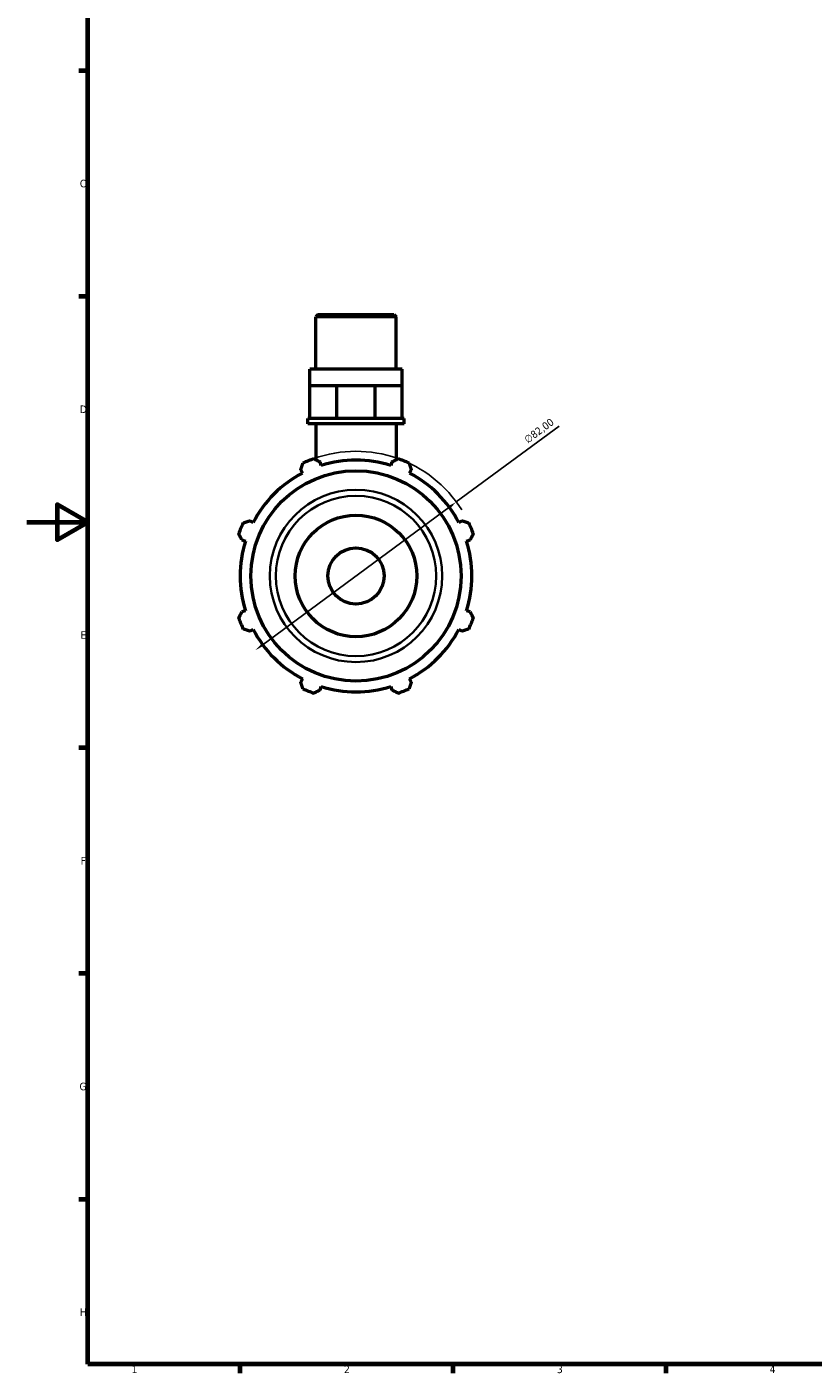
# Model space of a CAD drawing. Header units: millimetres. Extents: x 0 to 908, y 0 to 920.
# Tile 1 of 6: x 0 to 259, y 17 to 460. Entities that reach past the tile are written whole.
import ezdxf

# ---------------------------------------------------------------- set-up
doc = ezdxf.new("R2010")
doc.units = ezdxf.units.MM
for name, color, linetype, lineweight in [('Border (ISO)', 7, 'Continuous', 70), ('Dimension (ISO)', 7, 'Continuous', 25), ('Visible (ISO)', 7, 'Continuous', 50), ('Visible Narrow (ISO)', 7, 'Continuous', 35)]:
    doc.layers.add(name, color=color, linetype=linetype, lineweight=lineweight)
doc.styles.add('Note Text (ISO)', font='tahoma.ttf')
doc.dimstyles.new('Default (ISO)', dxfattribs={"dimtxt": 2.5, "dimasz": 2.5, "dimexe": 3.175, "dimexo": 0, "dimgap": 0.762, "dimtad": 1, "dimrnd": 1e-08, "dimzin": 0, "dimtxsty": 'Note Text (ISO)', "dimcen": 0.09, "dimdle": 10, "dimclrd": 256, "dimclre": 256, "dimclrt": 232, "dimazin": 0, "dimtfac": 1.40208, "dimtmove": 0, "dimatfit": 3, "dimfxl": 1, "dimtolj": 1, "dimtzin": 0, "dimlwd": -1, "dimlwe": -1, "dimarcsym": 0})

# ---------------------------------------------------------------- blocks, each defined once
blk = doc.blocks.new('Borders Default Border')
at = {"layer": 'Border (ISO)'}
for p, q in [((20, 445.5), (17.1, 445.5)), ((20, 371.25), (17.1, 371.25)), ((20, 222.75), (17.1, 222.75)), ((20, 148.5), (17.1, 148.5)), ((20, 74.25), (17.1, 74.25)), ((70.08, 20), (70.08, 17.1)), ((140.17, 20), (140.17, 17.1)), ((210.25, 20), (210.25, 17.1))]:
    blk.add_line(p, q, dxfattribs=at)
at = {"layer": 'Border (ISO)', "flags": 128}
for points in [[(20, 20), (20, 574), (821, 574), (821, 20), (20, 20)], [(0, 297), (20, 297), (10, 302.77), (10, 291.23), (20, 297)]]:
    blk.add_lwpolyline(points, dxfattribs=at)
at = {"layer": 'Border (ISO)', "color": 232, "true_color": 0xca0064, "char_height": 2.5, "attachment_point": 7, "style": 'Note Text (ISO)'}
for s, insert in [('C', (17.43, 407.08)), ('D', (17.43, 332.88)), ('E', (17.64, 258.63)), ('F', (17.7, 184.38)), ('G', (17.31, 110.08)), ('H', (17.44, 35.88)), ('1', (34.48, 17.1)), ('2', (104.37, 17.1)), ('3', (174.43, 17.05)), ('4', (244.42, 17.1))]:
    blk.add_mtext(s, dxfattribs=dict(at, insert=insert))
blk = doc.blocks.new('*D13')
at = {"layer": 'Defpoints', "color": 0, "transparency": 16777216}
for p in [(141.28, 303.64), (75.29, 254.97)]:
    blk.add_point(p, dxfattribs=at)
at = {"layer": 'Dimension (ISO)', "transparency": 16777216}
for p, q in [((141.28, 303.64), (175.13, 328.61)), ((77.3, 256.45), (139.27, 302.16))]:
    blk.add_line(p, q, dxfattribs=at)
blk.add_arc((108.28, 279.31), 41, 31.974, 109.792, dxfattribs=at)
for points in [[(139.02, 302.49), (139.51, 301.82), (141.28, 303.64)], [(77.05, 256.79), (77.54, 256.12), (75.29, 254.97)]]:
    blk.add_solid(points, dxfattribs=at)
at = {"layer": 'Dimension (ISO)', "color": 232, "true_color": 0xca0064, "transparency": 16777216, "insert": (163.32, 324.84), "char_height": 2.5, "attachment_point": 1, "rotation": 36.4109, "style": 'Note Text (ISO)'}
blk.add_mtext('\\A1;∅82,00', dxfattribs=at)

msp = doc.modelspace()

# ---------------------------------------------------------------- linework, layer by layer
at = {"layer": 'Visible (ISO)'}
for p, q in [((95.854, 365.306), (95.061, 364.513)), ((95.061, 347.306), (95.061, 364.513)), ((121.502, 364.513), (95.061, 364.513)), ((95.854, 365.306), (120.709, 365.306)), ((120.709, 365.306), (121.502, 364.513)), ((121.502, 347.306), (121.502, 364.513)), ((123.485, 347.306), (93.078, 347.306)), ((93.078, 341.906), (93.078, 347.306)), ((123.485, 341.906), (123.485, 347.306)), ((93.078, 341.906), (97.531, 341.906)), ((93.078, 331.106), (93.078, 341.906)), ((97.531, 341.906), (101.984, 341.906)), ((101.984, 341.906), (108.281, 341.906)), ((101.984, 331.106), (101.984, 341.906)), ((108.281, 341.906), (114.579, 341.906)), ((114.579, 341.906), (119.032, 341.906)), ((114.579, 331.106), (114.579, 341.906)), ((119.032, 341.906), (123.485, 341.906)), ((123.485, 331.106), (123.485, 341.906)), ((93.078, 331.106), (92.417, 331.106)), ((92.417, 329.306), (92.417, 331.106)), ((124.146, 329.306), (92.417, 329.306)), ((94.326, 331.106), (93.078, 331.106)), ((100.735, 331.106), (94.326, 331.106)), ((95.061, 329.306), (95.061, 317.548)), ((101.984, 331.106), (100.735, 331.106)), ((103.75, 331.106), (101.984, 331.106)), ((112.813, 331.106), (103.75, 331.106)), ((114.579, 331.106), (112.813, 331.106)), ((115.828, 331.106), (114.579, 331.106)), ((122.236, 331.106), (115.828, 331.106)), ((121.502, 329.306), (121.502, 317.548)), ((123.485, 331.106), (122.236, 331.106)), ((124.146, 331.106), (123.485, 331.106)), ((124.146, 329.306), (124.146, 331.106)), ((96.815, 315.671), (96.446, 316.844)), ((120.117, 316.844), (119.747, 315.671)), ((90.107, 314.219), (90.675, 313.128)), ((125.888, 313.128), (126.456, 314.219)), ((74.46, 296.912), (73.369, 297.48)), ((143.194, 297.48), (142.103, 296.912)), ((70.743, 291.142), (71.916, 290.772)), ((144.647, 290.772), (145.82, 291.142)), ((71.916, 267.84), (70.743, 267.47)), ((145.82, 267.47), (144.647, 267.84)), ((73.369, 261.132), (74.46, 261.7)), ((142.103, 261.7), (143.194, 261.132)), ((90.675, 245.484), (90.107, 244.393)), ((126.456, 244.393), (125.888, 245.484)), ((96.446, 241.768), (96.815, 242.941)), ((119.747, 242.941), (120.117, 241.768))]:
    msp.add_line(p, q, dxfattribs=at)
for radius in [34.589, 20, 9.254]:
    msp.add_circle((108.281, 279.306), radius, dxfattribs=at)
for radius, start, end in [(41, 109.79198, 115.20802), (38.13, 72.5, 107.5), (41, 64.79198, 70.20802), (38.13, 117.5, 152.5), (38.13, 27.5, 62.5), (41, 154.79198, 160.20802), (41, 19.79198, 25.20802), (38.13, 162.5, 197.5), (38.13, 342.5, 17.5), (41, 199.79198, 205.20802), (38.13, 207.5, 242.5), (38.13, 297.5, 332.5), (41, 334.79198, 340.20802), (41, 244.79198, 250.20802), (38.13, 252.5, 287.5), (41, 289.79198, 295.20802)]:
    msp.add_arc((108.281, 279.306), radius, start, end, dxfattribs=at)
for points, weights in [([(90.107, 314.219), (90.456, 315.288), (90.819, 316.401)], [1.00286889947, 1.00184242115, 1]), ([(94.399, 317.884), (95.443, 317.354), (96.446, 316.844)], [1, 1.00184242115, 1.00286889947]), ([(120.117, 316.844), (121.12, 317.354), (122.164, 317.884)], [1.00286889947, 1.00184242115, 1]), ([(125.744, 316.401), (126.107, 315.288), (126.456, 314.219)], [1, 1.00184242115, 1.00286889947]), ([(71.186, 296.768), (72.3, 297.132), (73.369, 297.48)], [1, 1.00184242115, 1.00286889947]), ([(143.194, 297.48), (144.263, 297.132), (145.377, 296.768)], [1.00286889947, 1.00184242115, 1]), ([(70.743, 291.142), (70.234, 292.144), (69.703, 293.189)], [1.00286889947, 1.00184242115, 1]), ([(146.859, 293.189), (146.329, 292.144), (145.82, 291.142)], [1, 1.00184242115, 1.00286889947]), ([(69.703, 265.423), (70.234, 266.468), (70.743, 267.47)], [1, 1.00184242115, 1.00286889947]), ([(145.82, 267.47), (146.329, 266.468), (146.859, 265.423)], [1.00286889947, 1.00184242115, 1]), ([(73.369, 261.132), (72.3, 261.48), (71.186, 261.844)], [1.00286889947, 1.00184242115, 1]), ([(145.377, 261.844), (144.263, 261.48), (143.194, 261.132)], [1, 1.00184242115, 1.00286889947]), ([(90.819, 242.211), (90.456, 243.324), (90.107, 244.393)], [1, 1.00184242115, 1.00286889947]), ([(126.456, 244.393), (126.107, 243.324), (125.744, 242.211)], [1.00286889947, 1.00184242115, 1]), ([(96.446, 241.768), (95.443, 241.258), (94.399, 240.728)], [1.00286889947, 1.00184242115, 1]), ([(122.164, 240.728), (121.12, 241.258), (120.117, 241.768)], [1, 1.00184242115, 1.00286889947])]:
    msp.add_rational_spline(points, weights, degree=2, dxfattribs=at)
at = {"layer": 'Visible Narrow (ISO)'}
for radius in [28.337, 26.38]:
    msp.add_circle((108.281, 279.306), radius, dxfattribs=at)

# ---------------------------------------------------------------- block references
msp.add_blockref('Borders Default Border', (0, 0))

# ---------------------------------------------------------------- dimensions: what is measured, and where the dimension line sits
at = {"layer": 'Dimension (ISO)'}
dim = msp.add_diameter_dim_2p(p1=(75.285, 254.97), p2=(141.277, 303.642), dimstyle='Default (ISO)', override={"dimdec": 2, "dimlfac": 1, "dimtp": 0, "dimtm": 0, "dimtdec": 2, "dimatfit": 2}, dxfattribs=at)
dim.commit()
dim.dimension.update_dxf_attribs({"geometry": '*D13', "text_midpoint": (170.101, 324.902), "dimtype": 163})

doc.saveas('drawing.dxf')
